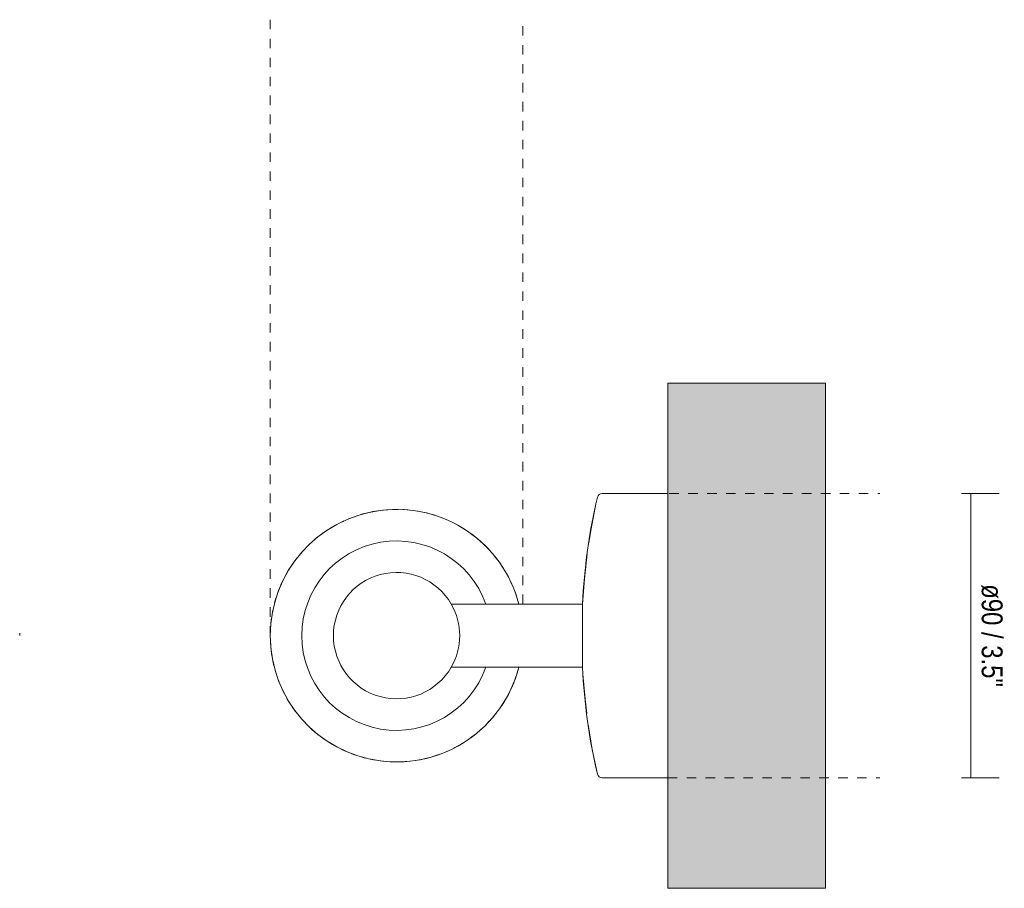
# Model space of a CAD drawing. Header units: millimetres. Extents: x -6760 to -5310, y -16 to 6775.
# Tile 3 of 3: x -6361 to -6049, y 6499 to 6775. Entities that reach past the tile are written whole.
import ezdxf

# ---------------------------------------------------------------- set-up
doc = ezdxf.new("R2010")
doc.units = ezdxf.units.MM
doc.linetypes.add('Dash', pattern=[6, 3, -3])
doc.layers.add('A-ANNO-DIMS', color=7, linetype='Dash', lineweight=9, true_color=0xd2d2d2)
for name, color, linetype, lineweight in [('A-ANNO-DIMS-3', 7, 'Continuous', 9), ('A-WALL', 7, 'Continuous', 9), ('E-LITE-EQPM', 7, 'Continuous', 20)]:
    doc.layers.add(name, color=color, linetype=linetype, lineweight=lineweight)
doc.styles.add('Arial Narrow', font='ARIALN.TTF', dxfattribs={"height": 6.6})
doc.dimstyles.new('FARO_-_2_2mm_Arial_Narrow_mm_Inch_Right', dxfattribs={"dimscale": 304.8, "dimtxt": 6.754644, "dimasz": 0, "dimexe": 0.029528, "dimexo": 0.0625, "dimgap": 0.004921, "dimtad": 1, "dimdec": 0, "dimzin": 0, "dimdsep": 46, "dimtxsty": 'Arial Narrow', "dimblk1": 'NONE', "dimblk2": 'NONE', "dimsah": 1, "dimcen": 0.09, "dimadec": 0, "dimazin": 0, "dimtfac": 1, "dimtdec": 4, "dimtix": 1, "dimtmove": 0, "dimatfit": 3, "dimfxl": 0.009843, "dimfxlon": 1, "dimtvp": 1, "dimtolj": 1, "dimtzin": 0, "dimarcsym": 2})

# ---------------------------------------------------------------- blocks, each defined once
blk = doc.blocks.new('40076 - 40076 BRUME LED Metallic grey wall lamp-530321-Planta_PDF')
at = {"layer": 'E-LITE-EQPM'}
for p, q in [((-3289.86, 6624.49), (-3289.86, 6624.49)), ((-3351.23, 6619.32), (-3352.83, 6619.44)), ((-3348.06, 6618.91), (-3349.64, 6619.15)), ((-3344.93, 6618.24), (-3346.49, 6618.6)), ((-3341.87, 6617.32), (-3343.39, 6617.81)), ((-3371.5, 6615.86), (-3372.94, 6615.17)), ((-3338.89, 6616.16), (-3340.37, 6616.77)), ((-3336.01, 6614.77), (-3337.44, 6615.49)), ((-3377.08, 6612.74), (-3378.4, 6611.83)), ((-3374.36, 6614.41), (-3375.74, 6613.61)), ((-3382.1, 6608.78), (-3383.25, 6607.67)), ((-3379.67, 6610.86), (-3380.9, 6609.84)), ((-3384.35, 6606.51), (-3385.41, 6605.31)), ((-3322.78, 6603.38), (-3323.76, 6604.64)), ((-3320.98, 6600.74), (-3321.85, 6602.08)), ((-3319.39, 6597.96), (-3320.15, 6599.37)), ((-3318.02, 6595.07), (-3318.68, 6596.53)), ((-3316.9, 6592.08), (-3317.43, 6593.58)), ((-3393.05, 6591.37), (-3393.49, 6589.84)), ((-3316.15, 6589.5), (-3316.43, 6590.55)), ((-3393.87, 6588.29), (-3394.19, 6586.72)), ((-3394.45, 6585.14), (-3394.65, 6583.55)), ((-3394.78, 6581.96), (-3394.84, 6580.36)), ((-3394.05, 6571.55), (-3393.71, 6569.99)), ((-3393.29, 6568.44), (-3392.82, 6566.92)), ((-3392.29, 6565.41), (-3391.69, 6563.92)), ((-3391.04, 6562.46), (-3390.33, 6561.03)), ((-3389.57, 6559.62), (-3388.74, 6558.25)), ((-3387.87, 6556.91), (-3386.94, 6555.61)), ((-3385.96, 6554.35), (-3384.93, 6553.13)), ((-3326.47, 6551.32), (-3325.37, 6552.48)), ((-3324.31, 6553.68), (-3323.31, 6554.93)), ((-3328.82, 6549.15), (-3327.62, 6550.21)), ((-3333.98, 6545.38), (-3332.64, 6546.25)), ((-3331.32, 6547.16), (-3330.05, 6548.13)), ((-3372.28, 6543.5), (-3370.83, 6542.83)), ((-3339.68, 6542.49), (-3338.22, 6543.13)), ((-3336.78, 6543.83), (-3335.36, 6544.58)), ((-3369.35, 6542.22), (-3367.85, 6541.67)), ((-3366.33, 6541.18), (-3364.78, 6540.75)), ((-3363.23, 6540.39), (-3361.66, 6540.09)), ((-3360.08, 6539.85), (-3358.49, 6539.67)), ((-3356.89, 6539.56), (-3355.29, 6539.51))]:
    blk.add_line(p, q, dxfattribs=at)
at = {"layer": 'E-LITE-EQPM', "flags": 128}
for points in [[(-3293.94, 6608.86), (-3293.24, 6613.34), (-3291.71, 6621.19), (-3291.23, 6623.33)], [(-3362.38, 6618.77), (-3363.95, 6618.44), (-3365.5, 6618.05), (-3367.03, 6617.59), (-3368.54, 6617.07), (-3370.03, 6616.5)], [(-3354.43, 6619.49), (-3356.03, 6619.47), (-3357.63, 6619.39), (-3359.22, 6619.25), (-3360.8, 6619.04), (-3362.36, 6618.78)], [(-3324.79, 6605.87), (-3325.87, 6607.05), (-3327, 6608.18), (-3328.17, 6609.28), (-3329.38, 6610.32), (-3330.63, 6611.31), (-3331.92, 6612.26), (-3333.25, 6613.15), (-3334.62, 6613.98)], [(-3295.96, 6589.5), (-3295.37, 6597.48), (-3294.47, 6605.43)], [(-3386.41, 6604.07), (-3387.37, 6602.78), (-3388.28, 6601.47), (-3389.13, 6600.11), (-3389.93, 6598.72), (-3390.67, 6597.31), (-3391.35, 6595.86), (-3391.98, 6594.39), (-3392.54, 6592.89)], [(-3394.85, 6579.5), (-3394.82, 6577.9), (-3394.72, 6576.3), (-3394.56, 6574.71), (-3394.34, 6573.12)], [(-3322.35, 6556.21), (-3321.44, 6557.53), (-3320.59, 6558.88), (-3319.79, 6560.27), (-3319.05, 6561.68), (-3318.37, 6563.13), (-3317.74, 6564.6), (-3317.18, 6566.1), (-3316.67, 6567.62), (-3316.23, 6569.15), (-3316.14, 6569.5)], [(-3294.59, 6554.8), (-3295.16, 6559.34), (-3295.83, 6567.31), (-3295.96, 6569.5)], [(-3383.85, 6551.94), (-3382.72, 6550.81), (-3381.55, 6549.72), (-3380.34, 6548.67), (-3379.09, 6547.68), (-3377.8, 6546.73), (-3376.47, 6545.84), (-3375.1, 6545.01), (-3373.71, 6544.22)], [(-3291.23, 6535.67), (-3292.85, 6543.5), (-3294.16, 6551.4)], [(-3353.69, 6539.52), (-3352.09, 6539.6), (-3350.5, 6539.74), (-3348.91, 6539.95), (-3347.34, 6540.22), (-3345.77, 6540.55), (-3344.22, 6540.94), (-3342.69, 6541.4), (-3341.18, 6541.92)]]:
    blk.add_lwpolyline(points, dxfattribs=at)
blk = doc.blocks.new('DIMBLOCK2-Planta_PDF')
at = {"layer": 'A-ANNO-DIMS-3', "color": 251, "true_color": 0x5b5b5b, "transparency": 16777216}
for p, q in [((-6062.77, 6624.5), (-6050.77, 6624.5)), ((-6059.77, 6624.5), (-6062.77, 6624.5)), ((-6059.77, 6534.5), (-6059.77, 6624.5)), ((-6062.77, 6534.5), (-6050.77, 6534.5)), ((-6059.77, 6534.5), (-6062.77, 6534.5))]:
    blk.add_line(p, q, dxfattribs=at)
at = {"layer": 'A-ANNO-DIMS-3', "color": 0, "transparency": 16777216, "insert": (-6049.74, 6595.79), "char_height": 6.6, "width": 39.1126, "attachment_point": 1, "rotation": 270, "line_spacing_factor": 0.974696, "style": 'Arial Narrow'}
blk.add_mtext('ø90 / 3.5"', dxfattribs=at)
blk = doc.blocks.new('_None')

msp = doc.modelspace()

# ---------------------------------------------------------------- hatches: boundary and pattern name
at = {"layer": 'A-WALL', "true_color": 0xf7f7f7}
msp.add_hatch(color=7, dxfattribs=at).paths.add_polyline_path([(-6105.79, 6499.5), (-6105.79, 6659.5), (-6155.79, 6659.5), (-6155.79, 6499.5)], flags=0)

# ---------------------------------------------------------------- linework, layer by layer
at = {"layer": 'A-ANNO-DIMS'}
for p, q in [((-6281.69, 6579.5), (-6281.69, 6774.54)), ((-6201.69, 6589.5), (-6201.69, 6774.54)), ((-6155.29, 6624.5), (-6088.63, 6624.5)), ((-6155.79, 6534.5), (-6088.63, 6534.5))]:
    msp.add_line(p, q, dxfattribs=at)
at = {"layer": 'A-ANNO-DIMS', "color": 251, "linetype": 'Continuous', "true_color": 0x5b5b5b}
msp.add_line((-6361.05, 6579.5), (-6361.05, 6580.3), dxfattribs=at)
at = {"layer": 'A-WALL', "color": 253, "true_color": 0xaaaaaa}
for p, q in [((-6155.79, 6624.5), (-6155.79, 6659.5)), ((-6155.79, 6659.5), (-6105.79, 6659.5)), ((-6105.79, 6659.5), (-6105.79, 6499.5)), ((-6155.79, 6499.5), (-6155.79, 6534.5)), ((-6155.79, 6499.5), (-6105.79, 6499.5))]:
    msp.add_line(p, q, dxfattribs=at)
at = {"layer": 'E-LITE-EQPM'}
for p, q in [((-6155.79, 6624.5), (-6176.6, 6624.5)), ((-6155.79, 6534.5), (-6155.79, 6624.5)), ((-6182.79, 6589.5), (-6224.37, 6589.5)), ((-6182.79, 6569.5), (-6182.79, 6589.5)), ((-6224.37, 6569.5), (-6182.79, 6569.5)), ((-6176.6, 6534.5), (-6155.79, 6534.5))]:
    msp.add_line(p, q, dxfattribs=at)
for centre, radius, start, end in [((-6176.6, 6623), 1.5, 90, 166.809), ((-5996, 6580.67), 187, 166.809, 177.2934), ((-6241.69, 6579.5), 40, 14.4775, 345.5225), ((-6241.69, 6579.5), 30, 19.4713, 340.5287), ((-6241.69, 6579.5), 20, 30, 330), ((-6241.69, 6579.5), 20, 330, 30), ((-5996, 6578.33), 187, 182.7066, 193.191), ((-6176.6, 6536), 1.5, 193.191, 270)]:
    msp.add_arc(centre, radius, start, end, dxfattribs=at)

# ---------------------------------------------------------------- block references
msp.add_blockref('40076 - 40076 BRUME LED Metallic grey wall lamp-530321-Planta_PDF', (-2886.83, 0), dxfattribs=at)

# ---------------------------------------------------------------- dimensions: what is measured, and where the dimension line sits
at = {"layer": 'A-ANNO-DIMS', "color": 251, "linetype": 'Continuous', "true_color": 0x5b5b5b}
dim = msp.add_linear_dim(base=(-6059.77, 6624.5), p1=(-6062.77, 6534.5), p2=(-6062.77, 6624.5), angle=90, text='ø<>', dimstyle='FARO_-_2_2mm_Arial_Narrow_mm_Inch_Right', override={"dimtad": 4, "dimpost": '<>', "dimfxl": 90}, dxfattribs=at)
dim.commit()
dim.dimension.update_dxf_attribs({"geometry": 'DIMBLOCK2-Planta_PDF', "text_midpoint": (-6054, 6579.5)})

doc.saveas('drawing.dxf')
